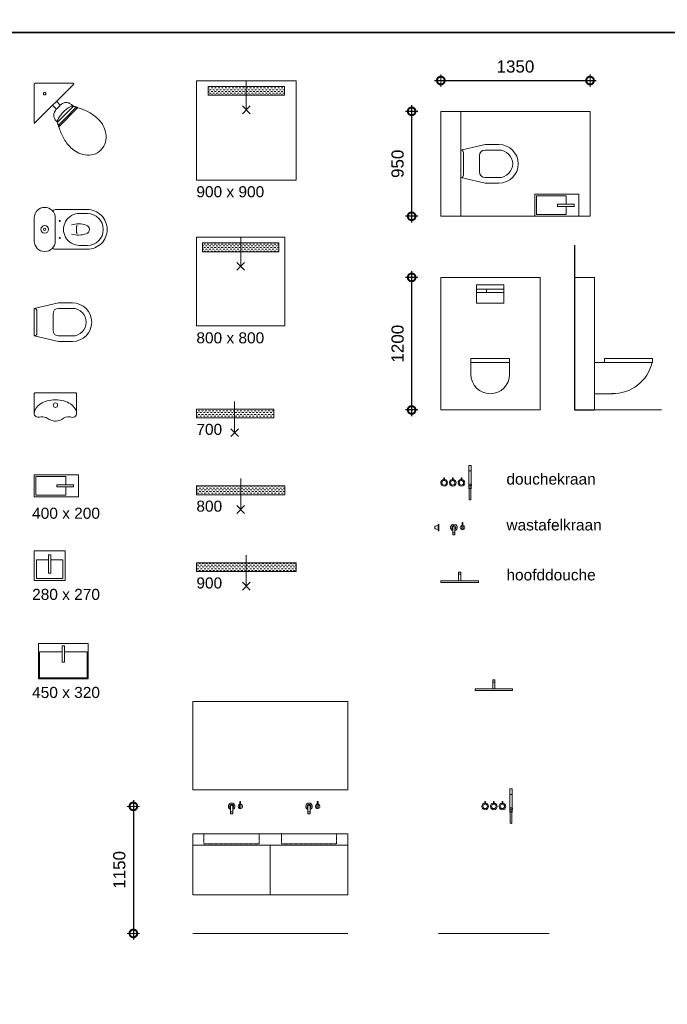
# Model space of a CAD drawing. Header units: millimetres. Extents: x 0 to 10560344, y -63228 to 177747.
# Tile 82 of 125: x 108134 to 113993, y -33396 to -24483. Entities that reach past the tile are written whole.
import ezdxf

# ---------------------------------------------------------------- set-up
doc = ezdxf.new("R2010")
doc.units = ezdxf.units.MM
doc.linetypes.add('HIDDEN2', pattern=[4.7625, 3.175, -1.5875])
doc.layers.add('00-hulplijnen', color=2, linetype='Continuous', plot=False)
doc.layers.add('Z00-kader', color=2, linetype='Continuous', plot=False)
doc.layers.add('008', color=8, linetype='Continuous', lineweight=9)
doc.layers.add('xx HIDDEN', color=30, linetype='Continuous', lineweight=0, plot=False)
doc.styles.add('01_50', font='swiss.ttf', dxfattribs={"height": 110})
doc.dimstyles.new('2_50', dxfattribs={"dimscale": 700, "dimtxt": 100, "dimasz": 0.2, "dimexe": 0.08, "dimexo": 0.08, "dimgap": 0.1, "dimtad": 1, "dimtoh": 1, "dimdec": 0, "dimzin": 0, "dimdsep": 46, "dimtxsty": '01_50', "dimblk": 'DOTSMALL', "dimcen": 0.05, "dimdle": 0.08, "dimclrd": 256, "dimclre": 256, "dimclrt": 256, "dimadec": 0, "dimazin": 0, "dimtfac": 1, "dimtdec": 0, "dimtix": 1, "dimtmove": 2, "dimatfit": 0, "dimldrblk": 'DOTSMALL', "dimfxl": 0.08, "dimfxlon": 1, "dimtolj": 1, "dimtzin": 0, "dimlwe": -1, "dimarcsym": 0})

# ---------------------------------------------------------------- blocks, each defined once
blk = doc.blocks.new('hangtoilet')
at = {"layer": '008'}
for points in [[(0, -125), (220, -175), (345, -175, 1), (345, 175), (220, 175), (0, 125)], [(0, 125), (0, -125, 0.41), (25, -100), (25, 100, 0.41), (0, 125)], [(170, 75), (170, -75, 0.41), (220, -125), (345, -125, 1), (345, 125), (220, 125, 0.41), (170, 75)]]:
    blk.add_lwpolyline(points, format="xyb", dxfattribs=at)
blk = doc.blocks.new('duoblock')
at = {"layer": '008'}
for p, q in [((410, 145), (480, 145)), ((382.2, 32.3), (392.6, 34.6)), ((382.2, -32.3), (382.2, 32.3)), ((382.2, -32.3), (392.6, -34.6)), ((410, -145), (480, -145))]:
    blk.add_line(p, q, dxfattribs=at)
blk.add_lwpolyline([(0, 105), (0, -105, 1), (190, -105), (190, 105, 1), (0, 105)], format="xyb", close=True, dxfattribs=at)
for points in [[(660, 0, 0.414214), (480, 180), (201.6, 180, 0.211504), (165.8, 168.3, -2.086714)], [(336.9, 42, -0.150162), (470.1, 39.4, -0.304273), (499.5, 0.3, -0.284912)], [(660, 0, -0.414214), (480, -180), (201.6, -180, -0.211504), (165.8, -168.3, 2.086714)], [(336.9, -42, 0.150162), (470.1, -39.4, 0.304273), (499.5, -0.3, 0.284912)]]:
    blk.add_lwpolyline(points, format="xyb", dxfattribs=at)
for centre, radius in [((95, 0), 34.6), ((95, 0), 11), ((230.8, 76.5), 5), ((230.8, -76.5), 5)]:
    blk.add_circle(centre, radius, dxfattribs=at)
for centre, start, end in [((410, 0), 89.99998, 269.99998), ((480, 0), 270, 90)]:
    blk.add_arc(centre, 145, start, end, dxfattribs=at)
blk = doc.blocks.new('urinoir')
at = {"layer": '008'}
for points in [[(-192.8, -186.2), (-192.8, -10, -0.414214), (-182.8, 0), (180.9, 0, -0.414214), (190.9, -10), (190.9, -182.8)], [(190.9, -182.8, 0.119593), (178.4, -145.5, 0.107169), (135.4, -101.6, 0.078682), (76.2, -74.8, 0.066063), (-0.2, -64.3, 0.066063), (-76.8, -74.1, 0.078682), (-136.1, -100.4, 0.107169), (-179.5, -144, 0.142401), (-192.7, -188.7, 0.142401)], [(-192.8, -185.5, 0.520415), (-145.7, -220, -0.151702), (-85.9, -224.4, 0.059081), (-47.5, -245.8, 0.243177), (56.1, -241.4, -0.213207), (131.7, -218.4, 0.594434), (190.9, -182.8, -0.234778)]]:
    blk.add_lwpolyline(points, format="xyb", dxfattribs=at)
blk.add_circle((-0.8, -112.3), 20, dxfattribs=at)
blk = doc.blocks.new('fontein 400x200')
at = {"layer": '008'}
for points in [[(0, 0), (400, 0), (400, 200), (0, 200)], [(205.4, 90), (355.4, 90), (355.4, 110), (205.4, 110)]]:
    blk.add_lwpolyline(points, close=True, dxfattribs=at)
blk.add_lwpolyline([(285, 110), (285, 185), (15, 185), (15, 15), (285, 15), (285, 90)], dxfattribs=at)
blk = doc.blocks.new('_DotSmall')
at = {"color": 0, "linetype": 'ByBlock', "const_width": 0.5}
blk.add_lwpolyline([(-0.0625, 0, 1), (0.0625, 0, 1)], format="xyb", close=True, dxfattribs=at)
blk = doc.blocks.new('*D261')
at = {"layer": 'Defpoints', "color": 0, "linetype": 'Continuous', "transparency": 16777216}
for p in [(113294, -25034.4), (111944, -25313), (113294, -25313)]:
    blk.add_point(p, dxfattribs=at)
at = {"layer": 'xx HIDDEN', "linetype": 'Continuous', "lineweight": -2, "transparency": 16777216}
blk.add_line((111888, -25034.4), (113350, -25034.4), dxfattribs=at)
at = {"layer": 'xx HIDDEN', "transparency": 16777216}
for p, q in [((111944, -25090.4), (111944, -24978.4)), ((113294, -25090.4), (113294, -24978.4))]:
    blk.add_line(p, q, dxfattribs=at)
at = {"layer": 'xx HIDDEN', "linetype": 'Continuous', "lineweight": -2, "transparency": 16777216, "xscale": 140, "yscale": 140, "zscale": 140, "rotation": 180}
blk.add_blockref('_DotSmall', (111944, -25034.4), dxfattribs=at)
at = {"layer": 'xx HIDDEN', "linetype": 'Continuous', "lineweight": -2, "transparency": 16777216, "xscale": 140, "yscale": 140, "zscale": 140}
blk.add_blockref('_DotSmall', (113294, -25034.4), dxfattribs=at)
at = {"layer": 'xx HIDDEN', "linetype": 'Continuous', "transparency": 16777216, "insert": (112619, -24907.9), "char_height": 110, "attachment_point": 5, "style": '01_50'}
blk.add_mtext('\\A1;1350', dxfattribs=at)
blk = doc.blocks.new('*D262')
at = {"layer": '00-hulplijnen', "linetype": 'Continuous', "lineweight": -2, "transparency": 16777216}
blk.add_line((111679.9, -25257), (111679.9, -26319), dxfattribs=at)
at = {"layer": '00-hulplijnen', "transparency": 16777216}
for p, q in [((111735.9, -25313), (111623.9, -25313)), ((111735.9, -26263), (111623.9, -26263))]:
    blk.add_line(p, q, dxfattribs=at)
at = {"layer": 'Defpoints', "color": 0, "linetype": 'Continuous', "transparency": 16777216}
for p in [(111944, -25313), (111679.9, -26263), (111944, -26263)]:
    blk.add_point(p, dxfattribs=at)
at = {"layer": '00-hulplijnen', "linetype": 'Continuous', "lineweight": -2, "transparency": 16777216, "xscale": 140, "yscale": 140, "zscale": 140}
for p, rotation in [((111679.9, -25313), 90), ((111679.9, -26263), 270)]:
    blk.add_blockref('_DotSmall', p, dxfattribs=dict(at, rotation=rotation))
at = {"layer": '00-hulplijnen', "linetype": 'Continuous', "transparency": 16777216, "insert": (111553.3, -25788), "char_height": 110, "attachment_point": 5, "rotation": 90, "style": '01_50'}
blk.add_mtext('\\A1;950', dxfattribs=at)
blk = doc.blocks.new('Hoektoillet')
at = {"layer": '008'}
for p, q in [((-0.253, -0.76), (0, 0)), ((-0.253, -0.76), (0, 0)), ((0, 0), (0.507, 0.761)), ((0, 0), (0.507, 0.761)), ((0.507, 0.761), (1.014, 1.521)), ((0.507, 0.761), (1.014, 1.521)), ((1.014, 1.521), (1.521, 2.281)), ((1.014, 1.521), (1.521, 2.281)), ((1.521, 2.281), (2.028, 3.042)), ((1.521, 2.281), (2.028, 3.042)), ((2.028, 3.042), (2.789, 3.549)), ((2.028, 3.042), (2.789, 3.549)), ((2.789, 3.549), (3.549, 4.056)), ((2.789, 3.549), (3.549, 4.056)), ((3.549, 4.056), (4.31, 4.563)), ((3.549, 4.056), (4.31, 4.563)), ((4.31, 4.563), (5.07, 5.07)), ((4.31, 4.563), (5.07, 5.07)), ((5.07, 5.07), (5.831, 5.323)), ((5.07, 5.07), (5.831, 5.323)), ((5.831, 5.323), (6.845, 5.577)), ((5.831, 5.323), (6.845, 5.577)), ((6.845, 5.577), (8.873, 5.83)), ((6.845, 5.577), (8.873, 5.83)), ((8.873, 5.83), (344.242, 5.83)), ((8.873, 5.83), (8.873, 5.83)), ((8.873, 5.83), (344.242, 5.83)), ((344.242, 5.83), (346.524, 5.83)), ((344.242, 5.83), (346.524, 5.83)), ((346.524, 5.83), (348.805, 5.83)), ((346.524, 5.83), (348.805, 5.83)), ((348.805, 5.83), (350.833, 5.83)), ((348.805, 5.83), (350.833, 5.83)), ((350.833, 5.83), (352.861, 5.83)), ((350.833, 5.83), (352.861, 5.83)), ((352.861, 5.83), (354.382, 5.83)), ((352.861, 5.83), (354.382, 5.83)), ((354.382, 5.83), (355.903, 5.577)), ((354.382, 5.83), (355.903, 5.577)), ((356.41, 0), (354.889, -2.028)), ((356.41, 0), (354.889, -2.028)), ((355.903, 5.577), (356.917, 5.323)), ((355.903, 5.577), (356.917, 5.323)), ((357.424, 1.521), (356.41, 0)), ((357.424, 1.521), (356.41, 0)), ((356.917, 5.323), (357.677, 5.07)), ((356.917, 5.323), (357.677, 5.07)), ((358.184, 2.788), (357.424, 1.521)), ((358.184, 2.788), (357.424, 1.521)), ((357.677, 5.07), (358.184, 4.563)), ((357.677, 5.07), (358.184, 4.563)), ((358.184, 4.563), (358.438, 3.549)), ((358.184, 4.563), (358.438, 3.549)), ((358.438, 3.549), (358.184, 2.788)), ((358.438, 3.549), (358.184, 2.788)), ((-0.507, -1.774), (-0.253, -0.76)), ((-0.507, -1.774), (-0.253, -0.76)), ((-0.507, -2.788), (-0.507, -1.774)), ((-0.507, -2.788), (-0.507, -1.774)), ((-0.507, -3.549), (-0.507, -2.788)), ((-0.507, -3.549), (-0.507, -2.788)), ((-0.507, -339.172), (-0.507, -3.549)), ((-0.507, -339.172), (-0.507, -3.549)), ((350.58, -6.591), (12.168, -345.256)), ((350.58, -6.591), (12.168, -345.256)), ((82.639, -85.427), (83.146, -84.413)), ((82.639, -85.427), (83.146, -84.413)), ((82.639, -86.694), (82.639, -85.427)), ((82.639, -86.694), (82.639, -85.427)), ((82.639, -87.708), (82.639, -86.694)), ((82.639, -87.708), (82.639, -86.694)), ((82.639, -90.243), (82.639, -87.708)), ((82.639, -90.243), (82.639, -87.708)), ((83.146, -84.413), (83.399, -83.399)), ((83.146, -84.413), (83.399, -83.399)), ((83.399, -83.399), (83.906, -82.385)), ((83.399, -83.399), (83.906, -82.385)), ((83.906, -82.385), (84.413, -81.624)), ((83.906, -82.385), (84.413, -81.624)), ((84.413, -81.624), (85.174, -80.61)), ((84.413, -81.624), (85.174, -80.61)), ((85.174, -80.61), (85.934, -79.85)), ((85.174, -80.61), (85.934, -79.85)), ((85.934, -79.85), (86.695, -79.089)), ((85.934, -79.85), (86.695, -79.089)), ((86.695, -79.089), (87.455, -78.582)), ((86.695, -79.089), (87.455, -78.582)), ((87.455, -78.582), (88.469, -78.075)), ((87.455, -78.582), (88.469, -78.075)), ((88.469, -78.075), (89.483, -77.568)), ((88.469, -78.075), (89.483, -77.568)), ((89.483, -77.568), (90.497, -77.061)), ((89.483, -77.568), (90.497, -77.061)), ((90.497, -77.061), (91.511, -76.808)), ((90.497, -77.061), (91.511, -76.808)), ((91.511, -76.808), (93.792, -76.555)), ((91.511, -76.808), (93.792, -76.555)), ((93.792, -76.555), (94.806, -76.808)), ((93.792, -76.555), (93.792, -76.555)), ((93.792, -76.555), (94.806, -76.808)), ((94.806, -76.808), (95.82, -76.808)), ((94.806, -76.808), (95.82, -76.808)), ((95.82, -76.808), (96.834, -77.061)), ((95.82, -76.808), (96.834, -77.061)), ((96.834, -77.061), (98.102, -77.568)), ((96.834, -77.061), (98.102, -77.568)), ((98.102, -77.568), (98.862, -78.075)), ((98.102, -77.568), (98.862, -78.075)), ((98.862, -78.075), (99.876, -78.582)), ((98.862, -78.075), (99.876, -78.582)), ((99.876, -78.582), (100.637, -79.089)), ((99.876, -78.582), (100.637, -79.089)), ((100.637, -79.089), (101.651, -79.85)), ((100.637, -79.089), (101.651, -79.85)), ((101.651, -79.85), (102.158, -80.61)), ((101.651, -79.85), (102.158, -80.61)), ((102.158, -80.61), (102.918, -81.624)), ((102.158, -80.61), (102.918, -81.624)), ((102.918, -81.624), (103.425, -82.385)), ((102.918, -81.624), (103.425, -82.385)), ((103.425, -82.385), (103.932, -83.399)), ((103.425, -82.385), (103.932, -83.399)), ((103.932, -83.399), (104.186, -84.413)), ((103.932, -83.399), (104.186, -84.413)), ((104.186, -84.413), (104.692, -85.427)), ((104.186, -84.413), (104.692, -85.427)), ((104.692, -85.427), (104.946, -87.708)), ((104.692, -85.427), (104.946, -87.708)), ((104.946, -87.708), (104.692, -88.976)), ((104.946, -87.708), (104.692, -88.976)), ((104.692, -88.976), (104.692, -90.243)), ((104.692, -88.976), (104.692, -90.243)), ((354.889, -2.028), (350.58, -6.591)), ((354.889, -2.028), (350.58, -6.591)), ((83.146, -91.257), (82.639, -90.243)), ((83.146, -91.257), (82.639, -90.243)), ((83.399, -92.271), (83.146, -91.257)), ((83.399, -92.271), (83.146, -91.257)), ((83.906, -93.285), (83.399, -92.271)), ((83.906, -93.285), (83.399, -92.271)), ((84.413, -94.045), (83.906, -93.285)), ((84.413, -94.045), (83.906, -93.285)), ((85.174, -95.059), (84.413, -94.045)), ((85.174, -95.059), (84.413, -94.045)), ((85.934, -95.82), (85.174, -95.059)), ((85.934, -95.82), (85.174, -95.059)), ((86.695, -96.58), (85.934, -95.82)), ((86.695, -96.58), (85.934, -95.82)), ((87.455, -97.087), (86.695, -96.58)), ((87.455, -97.087), (86.695, -96.58)), ((88.469, -97.594), (87.455, -97.087)), ((88.469, -97.594), (87.455, -97.087)), ((89.483, -98.101), (88.469, -97.594)), ((89.483, -98.101), (88.469, -97.594)), ((90.497, -98.608), (89.483, -98.101)), ((90.497, -98.608), (89.483, -98.101)), ((91.511, -98.862), (90.497, -98.608)), ((91.511, -98.862), (90.497, -98.608)), ((92.525, -98.862), (91.511, -98.862)), ((92.525, -98.862), (91.511, -98.862)), ((93.792, -98.862), (92.525, -98.862)), ((93.792, -98.862), (92.525, -98.862)), ((95.82, -98.862), (93.792, -98.862)), ((95.82, -98.862), (93.792, -98.862)), ((96.834, -98.608), (95.82, -98.862)), ((96.834, -98.608), (95.82, -98.862)), ((98.102, -98.101), (96.834, -98.608)), ((98.102, -98.101), (96.834, -98.608)), ((98.862, -97.594), (98.102, -98.101)), ((98.862, -97.594), (98.102, -98.101)), ((99.876, -97.087), (98.862, -97.594)), ((99.876, -97.087), (98.862, -97.594)), ((100.637, -96.58), (99.876, -97.087)), ((100.637, -96.58), (99.876, -97.087)), ((101.651, -95.82), (100.637, -96.58)), ((101.651, -95.82), (100.637, -96.58)), ((102.158, -95.059), (101.651, -95.82)), ((102.158, -95.059), (101.651, -95.82)), ((102.918, -94.045), (102.158, -95.059)), ((102.918, -94.045), (102.158, -95.059)), ((103.425, -93.285), (102.918, -94.045)), ((103.425, -93.285), (102.918, -94.045)), ((103.932, -92.271), (103.425, -93.285)), ((103.932, -92.271), (103.425, -93.285)), ((104.186, -91.257), (103.932, -92.271)), ((104.186, -91.257), (103.932, -92.271)), ((104.692, -90.243), (104.186, -91.257)), ((104.692, -90.243), (104.186, -91.257)), ((200.005, -157.165), (235.241, -192.4)), ((247.155, -182.768), (254.506, -177.191)), ((247.155, -182.768), (254.506, -177.191)), ((254.506, -177.191), (262.111, -172.881)), ((254.506, -177.191), (262.111, -172.881)), ((262.111, -172.881), (269.462, -169.84)), ((262.111, -172.881), (269.462, -169.84)), ((269.462, -169.84), (276.814, -167.812)), ((269.462, -169.84), (276.814, -167.812)), ((276.814, -167.812), (284.165, -167.051)), ((276.814, -167.812), (284.165, -167.051)), ((284.165, -167.051), (291.516, -167.051)), ((284.165, -167.051), (291.516, -167.051)), ((291.516, -167.051), (298.614, -168.065)), ((291.516, -167.051), (298.614, -168.065)), ((298.614, -168.065), (305.458, -169.84)), ((298.614, -168.065), (305.458, -169.84)), ((305.458, -169.84), (312.302, -172.121)), ((305.458, -169.84), (312.302, -172.121)), ((312.302, -172.121), (318.893, -175.416)), ((312.302, -172.121), (318.893, -175.416)), ((318.893, -175.416), (325.231, -178.965)), ((318.893, -175.416), (325.231, -178.965)), ((165.024, -191.893), (201.273, -228.143)), ((176.684, -269.208), (178.712, -261.857)), ((176.684, -269.208), (178.712, -261.857)), ((178.712, -261.857), (182.008, -254.252)), ((178.712, -261.857), (182.008, -254.252)), ((182.008, -254.252), (192.147, -238.789)), ((182.008, -254.252), (192.147, -238.789)), ((192.147, -238.789), (195.696, -234.48)), ((192.147, -238.789), (195.696, -234.48)), ((195.696, -234.48), (199.245, -230.424)), ((195.696, -234.48), (199.245, -230.424)), ((199.245, -230.424), (202.54, -226.368)), ((199.245, -230.424), (202.54, -226.368)), ((202.54, -226.368), (205.836, -222.819)), ((202.54, -226.368), (205.836, -222.819)), ((205.836, -222.819), (208.878, -219.27)), ((205.836, -222.819), (208.878, -219.27)), ((353.875, -201.273), (208.624, -346.523)), ((208.878, -219.27), (212.173, -215.722)), ((208.878, -219.27), (212.173, -215.722)), ((212.173, -215.722), (215.215, -212.68)), ((212.173, -215.722), (215.215, -212.68)), ((215.215, -212.68), (218.51, -209.384)), ((215.215, -212.68), (218.51, -209.384)), ((218.51, -209.384), (221.552, -206.342)), ((218.51, -209.384), (221.552, -206.342)), ((221.552, -206.342), (224.848, -203.047)), ((221.552, -206.342), (224.848, -203.047)), ((394.687, -213.694), (221.806, -386.575)), ((224.848, -203.047), (228.143, -200.005)), ((224.848, -203.047), (228.143, -200.005)), ((228.143, -200.005), (231.692, -196.71)), ((228.143, -200.005), (231.692, -196.71)), ((231.692, -196.71), (235.241, -193.414)), ((231.692, -196.71), (235.241, -193.414)), ((235.241, -193.414), (239.043, -190.119)), ((235.241, -193.414), (239.043, -190.119)), ((239.043, -190.119), (247.155, -182.768)), ((239.043, -190.119), (247.155, -182.768)), ((245.634, -273.518), (252.985, -264.899)), ((245.634, -273.518), (252.985, -264.899)), ((252.985, -264.899), (260.59, -256.534)), ((252.985, -264.899), (260.59, -256.534)), ((260.59, -256.534), (268.448, -248.422)), ((268.448, -248.422), (276.814, -240.817)), ((268.448, -248.422), (276.814, -240.817)), ((276.814, -240.817), (285.686, -233.213)), ((285.686, -233.213), (294.558, -225.861)), ((285.686, -233.213), (294.558, -225.861)), ((294.558, -225.861), (303.937, -219.017)), ((303.937, -219.017), (313.823, -212.68)), ((313.823, -212.68), (334.356, -201.019)), ((317.372, -273.264), (326.244, -264.392)), ((317.372, -273.264), (326.244, -264.392)), ((325.231, -178.965), (331.314, -182.768)), ((325.231, -178.965), (331.314, -182.768)), ((326.244, -264.392), (335.117, -255.52)), ((326.244, -264.392), (335.117, -255.52)), ((331.314, -182.768), (337.398, -187.077)), ((331.314, -182.768), (337.398, -187.077)), ((334.356, -201.019), (335.117, -200.766)), ((334.356, -201.019), (335.117, -200.766)), ((335.117, -200.766), (336.384, -200.512)), ((335.117, -200.766), (336.384, -200.512)), ((335.117, -255.52), (344.242, -246.394)), ((335.117, -255.52), (344.242, -246.394)), ((336.384, -200.512), (337.398, -200.259)), ((337.398, -187.077), (342.975, -191.893)), ((337.398, -187.077), (342.975, -191.893)), ((337.398, -200.259), (338.666, -200.005)), ((337.398, -200.259), (338.666, -200.005)), ((338.666, -200.005), (339.933, -200.005)), ((339.933, -200.005), (341.201, -200.005)), ((339.933, -200.005), (341.201, -200.005)), ((341.201, -200.005), (342.468, -200.005)), ((342.468, -200.005), (343.989, -200.259)), ((342.468, -200.005), (343.989, -200.259)), ((342.975, -191.893), (353.875, -201.273)), ((342.975, -191.893), (353.875, -201.273)), ((343.989, -200.259), (345.51, -200.512)), ((343.989, -200.259), (345.51, -200.512)), ((344.242, -246.394), (353.115, -237.522)), ((344.242, -246.394), (353.115, -237.522)), ((345.51, -200.512), (347.031, -200.512)), ((347.031, -200.512), (348.298, -201.019)), ((347.031, -200.512), (348.298, -201.019)), ((348.298, -201.019), (349.819, -201.273)), ((348.298, -201.019), (349.819, -201.273)), ((349.819, -201.273), (351.34, -201.526)), ((349.819, -201.273), (351.34, -201.526)), ((351.34, -201.526), (352.861, -202.033)), ((351.34, -201.526), (352.861, -202.033)), ((352.861, -202.033), (356.157, -202.54)), ((352.861, -202.033), (356.157, -202.54)), ((353.115, -237.522), (371.113, -219.524)), ((353.115, -237.522), (371.113, -219.524)), ((356.157, -202.54), (358.438, -203.301)), ((356.157, -202.54), (356.157, -202.54)), ((356.157, -202.54), (358.438, -203.301)), ((358.438, -203.301), (360.719, -204.061)), ((358.438, -203.301), (360.719, -204.061)), ((360.719, -204.061), (363.254, -204.568)), ((360.719, -204.061), (363.254, -204.568)), ((363.254, -204.568), (365.789, -205.328)), ((365.789, -205.328), (368.578, -206.089)), ((368.578, -206.089), (371.113, -206.849)), ((368.578, -206.089), (371.113, -206.849)), ((371.113, -206.849), (373.901, -207.61)), ((371.113, -219.524), (372.38, -218.257)), ((371.113, -219.524), (372.38, -218.257)), ((372.38, -218.257), (373.901, -216.989)), ((372.38, -218.257), (373.901, -216.989)), ((373.901, -207.61), (376.436, -208.37)), ((373.901, -207.61), (376.436, -208.37)), ((373.901, -216.989), (375.422, -215.975)), ((373.901, -216.989), (375.422, -215.975)), ((375.422, -215.975), (376.943, -215.215)), ((375.422, -215.975), (376.943, -215.215)), ((376.436, -208.37), (378.971, -209.384)), ((376.436, -208.37), (378.971, -209.384)), ((376.943, -215.215), (378.464, -214.454)), ((376.943, -215.215), (378.464, -214.454)), ((378.464, -214.454), (379.985, -213.947)), ((378.464, -214.454), (379.985, -213.947)), ((378.971, -209.384), (381.759, -210.145)), ((378.971, -209.384), (381.759, -210.145)), ((379.985, -213.947), (381.506, -213.44)), ((379.985, -213.947), (381.506, -213.44)), ((381.506, -213.44), (382.773, -213.187)), ((381.506, -213.44), (382.773, -213.187)), ((381.759, -210.145), (384.294, -210.905)), ((381.759, -210.145), (384.294, -210.905)), ((382.773, -213.187), (384.294, -212.933)), ((382.773, -213.187), (384.294, -212.933)), ((384.294, -210.905), (387.083, -211.666)), ((384.294, -212.933), (385.815, -212.933)), ((384.294, -212.933), (385.815, -212.933)), ((385.815, -212.933), (387.336, -212.933)), ((385.815, -212.933), (387.336, -212.933)), ((387.083, -211.666), (389.617, -212.68)), ((387.083, -211.666), (389.617, -212.68)), ((387.336, -212.933), (388.857, -212.933)), ((387.336, -212.933), (388.857, -212.933)), ((388.857, -212.933), (390.124, -213.187)), ((388.857, -212.933), (390.124, -213.187)), ((389.617, -212.68), (392.152, -213.44)), ((389.617, -212.68), (392.152, -213.44)), ((390.124, -213.187), (391.645, -213.187)), ((390.124, -213.187), (391.645, -213.187)), ((391.645, -213.187), (394.687, -213.694)), ((391.645, -213.187), (394.687, -213.694)), ((392.152, -213.44), (396.969, -214.961)), ((392.152, -213.44), (396.969, -214.961)), ((396.969, -214.961), (409.643, -219.27)), ((396.969, -214.961), (409.643, -219.27)), ((409.643, -219.27), (422.064, -223.58)), ((409.643, -219.27), (422.064, -223.58)), ((422.064, -223.58), (434.486, -228.143)), ((434.486, -228.143), (446.653, -232.959)), ((434.486, -228.143), (446.653, -232.959)), ((446.653, -232.959), (458.567, -238.029)), ((446.653, -232.959), (458.567, -238.029)), ((458.567, -238.029), (470.228, -243.352)), ((458.567, -238.029), (470.228, -243.352)), ((470.228, -243.352), (481.889, -249.183)), ((470.228, -243.352), (481.889, -249.183)), ((481.889, -249.183), (493.549, -255.266)), ((493.549, -255.266), (504.956, -261.857)), ((504.956, -261.857), (516.363, -268.955)), ((504.956, -261.857), (516.363, -268.955)), ((-1.521, -350.072), (-1.267, -348.551)), ((-1.521, -350.072), (-1.267, -348.551)), ((-1.267, -351.593), (-1.521, -350.072)), ((-1.267, -351.593), (-1.521, -350.072)), ((-1.267, -346.777), (-1.014, -344.749)), ((-1.267, -346.777), (-1.014, -344.749)), ((-1.267, -348.551), (-1.267, -346.777)), ((-1.267, -348.551), (-1.267, -346.777)), ((-1.014, -352.607), (-1.267, -351.593)), ((-1.014, -352.607), (-1.267, -351.593)), ((-1.014, -344.749), (-0.76, -342.975)), ((-1.014, -344.749), (-0.76, -342.975)), ((-0.76, -353.621), (-1.014, -352.607)), ((-0.76, -353.621), (-1.014, -352.607)), ((-0.76, -342.975), (-0.507, -339.172)), ((-0.76, -342.975), (-0.507, -339.172)), ((0, -353.875), (-0.76, -353.621)), ((0, -353.875), (-0.76, -353.621)), ((1.014, -354.128), (0, -353.875)), ((1.014, -354.128), (0, -353.875)), ((2.282, -353.621), (1.014, -354.128)), ((2.282, -353.621), (1.014, -354.128)), ((4.056, -352.354), (2.282, -353.621)), ((4.056, -352.354), (2.282, -353.621)), ((6.338, -350.833), (4.056, -352.354)), ((6.338, -350.833), (4.056, -352.354)), ((8.873, -348.551), (6.338, -350.833)), ((8.873, -348.551), (6.338, -350.833)), ((12.168, -345.256), (8.873, -348.551)), ((12.168, -345.256), (8.873, -348.551)), ((175.67, -276.56), (176.684, -269.208)), ((175.67, -276.56), (176.684, -269.208)), ((175.67, -283.657), (175.67, -276.56)), ((175.67, -283.657), (175.67, -276.56)), ((176.431, -290.755), (175.67, -283.657)), ((176.431, -290.755), (175.67, -283.657)), ((177.952, -297.6), (176.431, -290.755)), ((177.952, -297.6), (176.431, -290.755)), ((180.233, -304.444), (177.952, -297.6)), ((180.233, -304.444), (177.952, -297.6)), ((183.022, -311.035), (180.233, -304.444)), ((183.022, -311.035), (180.233, -304.444)), ((186.317, -317.372), (183.022, -311.035)), ((186.317, -317.372), (183.022, -311.035)), ((190.373, -323.709), (186.317, -317.372)), ((190.373, -323.709), (186.317, -317.372)), ((194.429, -329.793), (190.373, -323.709)), ((198.992, -335.623), (194.429, -329.793)), ((198.992, -335.623), (194.429, -329.793)), ((203.554, -341.2), (198.992, -335.623)), ((208.624, -346.523), (203.554, -341.2)), ((208.624, -346.523), (203.554, -341.2)), ((207.864, -331.314), (208.117, -330.046)), ((207.864, -331.314), (208.117, -330.046)), ((207.864, -332.835), (207.864, -331.314)), ((207.864, -332.835), (207.864, -331.314)), ((207.864, -334.102), (207.864, -332.835)), ((207.864, -334.102), (207.864, -332.835)), ((207.864, -335.623), (207.864, -334.102)), ((207.864, -335.623), (207.864, -334.102)), ((207.864, -336.891), (207.864, -335.623)), ((207.864, -336.891), (207.864, -335.623)), ((208.117, -338.412), (207.864, -336.891)), ((208.117, -338.412), (207.864, -336.891)), ((208.117, -330.046), (208.371, -328.779)), ((208.117, -330.046), (208.371, -328.779)), ((208.117, -339.933), (208.117, -338.412)), ((208.117, -339.933), (208.117, -338.412)), ((208.371, -341.2), (208.117, -339.933)), ((208.371, -341.2), (208.117, -339.933)), ((208.371, -328.779), (209.638, -326.244)), ((208.371, -328.779), (209.638, -326.244)), ((208.624, -342.721), (208.371, -341.2)), ((208.624, -342.721), (208.371, -341.2)), ((208.878, -344.242), (208.624, -342.721)), ((208.878, -344.242), (208.624, -342.721)), ((209.131, -345.51), (208.878, -344.242)), ((209.131, -345.51), (208.878, -344.242)), ((209.385, -346.777), (209.131, -345.51)), ((209.385, -346.777), (209.131, -345.51)), ((209.638, -348.044), (209.385, -346.777)), ((209.638, -348.044), (209.385, -346.777)), ((209.638, -326.244), (214.708, -317.625)), ((209.638, -326.244), (214.708, -317.625)), ((210.906, -353.621), (209.638, -348.044)), ((210.906, -353.621), (209.638, -348.044)), ((211.413, -356.41), (210.906, -353.621)), ((211.413, -356.41), (210.906, -353.621)), ((212.173, -358.945), (211.413, -356.41)), ((212.173, -358.945), (211.413, -356.41)), ((214.708, -317.625), (220.031, -308.5)), ((214.708, -317.625), (220.031, -308.5)), ((220.031, -308.5), (225.862, -299.627)), ((220.031, -308.5), (225.862, -299.627)), ((225.862, -299.627), (232.199, -290.755)), ((225.862, -299.627), (232.199, -290.755)), ((227.636, -363), (236.508, -354.128)), ((227.636, -363), (236.508, -354.128)), ((232.199, -290.755), (238.79, -282.137)), ((232.199, -290.755), (238.79, -282.137)), ((236.508, -354.128), (245.381, -345.256)), ((236.508, -354.128), (245.381, -345.256)), ((238.79, -282.137), (245.634, -273.518)), ((238.79, -282.137), (245.634, -273.518)), ((245.381, -345.256), (254.253, -336.384)), ((245.381, -345.256), (254.253, -336.384)), ((254.253, -336.384), (263.378, -327.258)), ((254.253, -336.384), (263.378, -327.258)), ((263.378, -327.258), (272.251, -318.386)), ((263.378, -327.258), (272.251, -318.386)), ((272.251, -318.386), (281.123, -309.514)), ((272.251, -318.386), (281.123, -309.514)), ((281.123, -309.514), (290.249, -300.388)), ((281.123, -309.514), (290.249, -300.388)), ((290.249, -300.388), (299.374, -291.262)), ((290.249, -300.388), (299.374, -291.262)), ((299.374, -291.262), (308.247, -282.39)), ((299.374, -291.262), (308.247, -282.39)), ((308.247, -282.39), (317.372, -273.264)), ((308.247, -282.39), (317.372, -273.264)), ((516.363, -268.955), (527.517, -276.813)), ((516.363, -268.955), (527.517, -276.813)), ((527.517, -276.813), (538.924, -284.925)), ((527.517, -276.813), (538.924, -284.925)), ((538.924, -284.925), (550.078, -293.797)), ((550.078, -293.797), (561.485, -303.176)), ((550.078, -293.797), (561.485, -303.176)), ((561.485, -303.176), (584.299, -324.216)), ((584.299, -324.216), (595.199, -336.384)), ((584.299, -324.216), (595.199, -336.384)), ((595.199, -336.384), (605.846, -349.819)), ((605.846, -349.819), (615.732, -364.521)), ((605.846, -349.819), (615.732, -364.521)), ((213.187, -361.48), (212.173, -358.945)), ((213.187, -361.48), (212.173, -358.945)), ((213.948, -364.014), (213.187, -361.48)), ((213.948, -364.014), (213.187, -361.48)), ((214.962, -366.549), (213.948, -364.014)), ((214.962, -366.549), (213.948, -364.014)), ((215.722, -368.831), (214.962, -366.549)), ((215.722, -368.831), (214.962, -366.549)), ((216.736, -371.366), (215.722, -368.831)), ((216.736, -371.366), (215.722, -368.831)), ((217.75, -373.901), (216.736, -371.366)), ((217.75, -373.901), (216.736, -371.366)), ((218.51, -376.182), (217.75, -373.901)), ((218.51, -376.182), (217.75, -373.901)), ((219.524, -378.717), (218.51, -376.182)), ((219.524, -378.717), (218.51, -376.182)), ((220.538, -381.252), (219.524, -378.717)), ((220.538, -381.252), (219.524, -378.717)), ((221.552, -383.787), (220.538, -381.252)), ((221.552, -383.787), (220.538, -381.252)), ((220.792, -375.168), (221.045, -373.647)), ((220.792, -375.168), (221.045, -373.647)), ((220.792, -376.689), (220.792, -375.168)), ((220.792, -376.689), (220.792, -375.168)), ((220.792, -377.956), (220.792, -376.689)), ((220.792, -377.956), (220.792, -376.689)), ((220.792, -379.477), (220.792, -377.956)), ((220.792, -379.477), (220.792, -377.956)), ((220.792, -380.998), (220.792, -379.477)), ((220.792, -380.998), (220.792, -379.477)), ((221.045, -382.266), (220.792, -380.998)), ((221.045, -382.266), (220.792, -380.998)), ((221.045, -373.647), (221.552, -372.38)), ((221.045, -373.647), (221.552, -372.38)), ((221.299, -383.787), (221.045, -382.266)), ((221.299, -383.787), (221.045, -382.266)), ((221.552, -385.308), (221.299, -383.787)), ((221.552, -385.308), (221.299, -383.787)), ((221.552, -372.38), (222.059, -370.859)), ((221.552, -372.38), (222.059, -370.859)), ((222.313, -386.575), (221.552, -383.787)), ((222.313, -386.575), (221.552, -383.787)), ((221.806, -386.575), (221.552, -385.308)), ((221.806, -386.575), (221.552, -385.308)), ((222.059, -370.859), (222.82, -369.338)), ((222.059, -370.859), (222.82, -369.338)), ((223.327, -389.11), (222.313, -386.575)), ((223.327, -389.11), (222.313, -386.575)), ((222.82, -369.338), (223.58, -367.817)), ((222.82, -369.338), (223.58, -367.817)), ((231.945, -414.966), (223.327, -389.11)), ((223.58, -367.817), (224.848, -366.296)), ((223.58, -367.817), (224.848, -366.296)), ((224.848, -366.296), (227.636, -363)), ((224.848, -366.296), (227.636, -363)), ((236.508, -427.387), (231.945, -414.966)), ((241.325, -439.809), (236.508, -427.387)), ((246.395, -451.976), (241.325, -439.809)), ((615.732, -364.521), (624.605, -380.491)), ((624.605, -380.491), (632.209, -397.222)), ((632.209, -397.222), (638.8, -414.713)), ((638.8, -414.713), (644.123, -432.711)), ((644.123, -432.711), (647.926, -451.216)), ((251.718, -463.89), (246.395, -451.976)), ((257.548, -475.804), (251.718, -463.89)), ((263.632, -487.212), (257.548, -475.804)), ((269.969, -498.872), (263.632, -487.212)), ((269.969, -498.872), (263.632, -487.212)), ((277.067, -510.279), (269.969, -498.872)), ((284.672, -521.686), (277.067, -510.279)), ((292.784, -532.84), (284.672, -521.686)), ((301.402, -544.247), (292.784, -532.84)), ((644.377, -526.756), (638.04, -545.261)), ((648.179, -507.998), (644.377, -526.756)), ((647.926, -451.216), (649.7, -470.228)), ((649.954, -488.986), (648.179, -507.998)), ((649.7, -470.228), (649.954, -488.986)), ((310.781, -555.401), (301.402, -544.247)), ((320.921, -566.555), (310.781, -555.401)), ((331.821, -577.708), (320.921, -566.555)), ((357.171, -599.255), (331.821, -577.708)), ((371.873, -608.888), (357.171, -599.255)), ((387.59, -617.76), (371.873, -608.888)), ((404.574, -625.618), (387.59, -617.76)), ((571.118, -622.83), (553.373, -631.702)), ((588.102, -611.423), (571.118, -622.83)), ((604.325, -596.72), (588.102, -611.423)), ((629.421, -563.259), (604.325, -596.72)), ((638.04, -545.261), (629.421, -563.259)), ((422.318, -632.463), (404.574, -625.618)), ((440.569, -637.786), (422.318, -632.463)), ((459.328, -641.588), (440.569, -637.786)), ((478.086, -643.616), (459.328, -641.588)), ((497.352, -643.87), (478.086, -643.616)), ((516.363, -642.095), (497.352, -643.87)), ((535.122, -638.039), (516.363, -642.095)), ((553.373, -631.702), (535.122, -638.039))]:
    blk.add_line(p, q, dxfattribs=at)
blk = doc.blocks.new('270x280')
at = {"layer": '008'}
blk.add_lwpolyline([(0, -270), (280, -270), (280, 0), (0, 0)], close=True, dxfattribs=at)
for points in [[(130, -80), (20, -80), (20, -250), (260, -250), (260, -80), (150, -80)], [(137, -36.1), (130, -36.1), (130, -203.1), (150, -203.1), (150, -36.1), (130, -36.1)]]:
    blk.add_lwpolyline(points, dxfattribs=at)
blk = doc.blocks.new('douche 900x900')
at = {"layer": '008'}
h = blk.add_hatch(dxfattribs=at)
h.set_pattern_fill('DASH', color=256, scale=5, angle=180, style=0)
h.set_pattern_definition([(180, (105, -130), (-15.875, -15.875), [15.875, -15.875])])
h.paths.add_polyline_path([(105, -130), (795, -130), (795, -50), (105, -50)])
for p, q in [((450, -262.5), (450, 0)), ((485.4, -227.2), (414.6, -297.9)), ((414.6, -227.2), (485.4, -297.9))]:
    blk.add_line(p, q, dxfattribs=at)
for points in [[(0, -900), (900, -900), (900, 0), (0, 0)], [(795, -50), (795, -130), (105, -130), (105, -50)], [(105, -130), (795, -130), (795, -50), (105, -50)]]:
    blk.add_lwpolyline(points, close=True, dxfattribs=at)
blk = doc.blocks.new('douche 800x800')
at = {"layer": '008'}
h = blk.add_hatch(dxfattribs=at)
h.set_pattern_fill('DASH', color=256, scale=5, angle=180, style=0)
h.set_pattern_definition([(180, (55, -130), (-15.875, -15.875), [15.875, -15.875])])
h.paths.add_polyline_path([(55, -130), (745, -130), (745, -50), (55, -50)])
for p, q in [((400, -262.5), (400, 0)), ((435.4, -227.2), (364.6, -297.9)), ((364.6, -227.2), (435.4, -297.9))]:
    blk.add_line(p, q, dxfattribs=at)
for points in [[(0, -800), (800, -800), (800, 0), (0, 0)], [(745, -50), (745, -130), (55, -130), (55, -50)], [(55, -130), (745, -130), (745, -50), (55, -50)]]:
    blk.add_lwpolyline(points, close=True, dxfattribs=at)
blk = doc.blocks.new('douche 800')
at = {"layer": '008'}
h = blk.add_hatch(dxfattribs=at)
h.set_pattern_fill('DASH', color=256, scale=5, angle=180, style=0)
h.set_pattern_definition([(180, (-400, -147.769), (-15.875, -15.875), [15.875, -15.875])])
h.paths.add_polyline_path([(-400, -147.8), (400, -147.8), (400, -67.8), (-400, -67.8)])
for p, q in [((0, -280.3), (0, 0)), ((35.4, -244.9), (-35.4, -315.6)), ((-35.4, -244.9), (35.4, -315.6))]:
    blk.add_line(p, q, dxfattribs=at)
for points in [[(400, -67.8), (400, -147.8), (-400, -147.8), (-400, -67.8)], [(-400, -147.8), (400, -147.8), (400, -67.8), (-400, -67.8)]]:
    blk.add_lwpolyline(points, close=True, dxfattribs=at)
blk = doc.blocks.new('douche 900')
at = {"layer": '008'}
h = blk.add_hatch(dxfattribs=at)
h.set_pattern_fill('DASH', color=256, scale=5, angle=180, style=0)
h.set_pattern_definition([(180, (-450, -147.769), (-15.875, -15.875), [15.875, -15.875])])
h.paths.add_polyline_path([(-450, -147.8), (450, -147.8), (450, -67.8), (-450, -67.8)])
for p, q in [((0, -280.3), (0, 0)), ((35.4, -244.9), (-35.4, -315.6)), ((-35.4, -244.9), (35.4, -315.6))]:
    blk.add_line(p, q, dxfattribs=at)
for points in [[(450, -67.8), (450, -147.8), (-450, -147.8), (-450, -67.8)], [(-450, -147.8), (450, -147.8), (450, -67.8), (-450, -67.8)]]:
    blk.add_lwpolyline(points, close=True, dxfattribs=at)
blk = doc.blocks.new('*D263')
at = {"layer": '00-hulplijnen', "transparency": 16777216}
for p, q in [((111735.9, -26816), (111623.9, -26816)), ((111735.9, -28016), (111623.9, -28016))]:
    blk.add_line(p, q, dxfattribs=at)
at = {"layer": '00-hulplijnen', "linetype": 'Continuous', "lineweight": -2, "transparency": 16777216}
blk.add_line((111679.9, -26760), (111679.9, -28072), dxfattribs=at)
at = {"layer": 'Defpoints', "color": 0, "linetype": 'Continuous', "transparency": 16777216}
for p in [(111944, -26816), (111679.9, -28016), (111944, -28016)]:
    blk.add_point(p, dxfattribs=at)
at = {"layer": '00-hulplijnen', "linetype": 'Continuous', "lineweight": -2, "transparency": 16777216, "xscale": 140, "yscale": 140, "zscale": 140}
for p, rotation in [((111679.9, -26816), 90), ((111679.9, -28016), 270)]:
    blk.add_blockref('_DotSmall', p, dxfattribs=dict(at, rotation=rotation))
at = {"layer": '00-hulplijnen', "linetype": 'Continuous', "transparency": 16777216, "insert": (111553.3, -27416), "char_height": 110, "attachment_point": 5, "rotation": 90, "style": '01_50'}
blk.add_mtext('\\A1;1200', dxfattribs=at)
blk = doc.blocks.new('toilet vooraanzicht')
at = {"layer": '008'}
blk.add_line((-178.1, 430), (171.9, 430), dxfattribs=at)
for points in [[(-126.6, 1132.5), (120.4, 1132.5), (120.4, 967.5), (-126.6, 967.5), (-126.6, 1132.5)], [(-126.6, 1092.5), (120.4, 1092.5)], [(-37.7, 1092.5), (-37.7, 1062.5)], [(-126.6, 1062.5), (120.4, 1062.5)]]:
    blk.add_lwpolyline(points, dxfattribs=at)
blk.add_lwpolyline([(-178.1, 465), (-178.1, 465), (-178.1, 322.5, 1), (171.9, 322.5), (171.9, 465), (-178.1, 465)], format="xyb", dxfattribs=at)
blk = doc.blocks.new('toilet zijaanzicht')
at = {"layer": '008'}
blk.add_line((0, 147.5), (171.3, 147.5), dxfattribs=at)
blk.add_lwpolyline([(527.1, 465), (90, 465), (90, 430), (527.1, 430)], close=True, dxfattribs=at)
blk.add_lwpolyline([(90, 430), (0, 430), (0, 147.5)], dxfattribs=at)
blk.add_arc((166, 513.1), 365.6, 268.80876, 346.8644, dxfattribs=at)
blk = doc.blocks.new('vola douchekraan')
at = {"layer": '008'}
for p, q in [((224.5, 107.5), (224, 107)), ((224, -12.5), (224, 107)), ((224, 107), (234, 107)), ((234, 157.5), (224.5, 157.5)), ((224.5, 115.4), (224.5, 157.5)), ((224.5, 107.5), (224.5, 115.4)), ((224.5, 107.5), (234, 107.5)), ((234, 107.5), (224.5, 107.5)), ((243.5, 157.5), (234, 157.5)), ((234, 107.5), (243.5, 107.5)), ((243.5, 107.5), (234, 107.5)), ((234, 107), (244, 107)), ((243.5, 107.5), (243.5, 157.5)), ((243.5, 107.5), (244, 107)), ((244, -12.5), (244, 107)), ((-3.5, 19.7), (-3.5, 45)), ((-3, 45.5), (3, 45.5)), ((3.5, 19.7), (3.5, 45)), ((74.5, 19.7), (74.5, 45)), ((75, 45.5), (81, 45.5)), ((81.5, 19.7), (81.5, 45)), ((152.5, 19.7), (152.5, 45)), ((153, 45.5), (159, 45.5)), ((159.5, 19.7), (159.5, 45)), ((247, -12.5), (222.4, -12.5)), ((222.4, -25.5), (222.4, -12.5)), ((247, -25.5), (222.4, -25.5)), ((222.5, -25.5), (222.5, -55.5)), ((222.5, -55.5), (227, -55.5)), ((226.5, -25.5), (226.5, -50.5)), ((226.5, -50.5), (241.5, -50.5)), ((227, -50.5), (227, -132.8)), ((241, -50.5), (241, -132.8)), ((241, -55.5), (245.5, -55.5)), ((241.5, -25.5), (241.5, -50.5)), ((245.5, -25.5), (245.5, -55.5)), ((247, -25.5), (247, -12.5)), ((227, -132.8), (227, -150.8)), ((241, -132.8), (241, -150.8))]:
    blk.add_line(p, q, dxfattribs=at)
for centre in [(0, 0), (78, 0), (156, 0)]:
    blk.add_circle(centre, 20, dxfattribs=at)
for centre, radius, start, end in [((0, 0), 30, 96.69977, 0), ((-3, 45), 0.5, 90, 180), ((3, 45), 0.5, 0, 90), ((0, 0), 30, 0, 83.30023), ((78, 0), 30, 96.69977, 0), ((75, 45), 0.5, 90, 180), ((81, 45), 0.5, 0, 90), ((78, 0), 30, 0, 83.30023), ((156, 0), 30, 96.69977, 0), ((153, 45), 0.5, 90, 180), ((159, 45), 0.5, 0, 90), ((156, 0), 30, 0, 83.30023)]:
    blk.add_arc(centre, radius, start, end, dxfattribs=at)
at = {"layer": '008', "extrusion": (0, 0, -1)}
blk.add_ellipse((234, -150.8), major_axis=(7, 0), ratio=0.395301, start_param=6.283185, end_param=9.424778, dxfattribs=at)
blk = doc.blocks.new('vola kraan')
at = {"layer": '008'}
for p, q in [((-84.3, -19), (-84.3, 19)), ((-81.5, 19.7), (-81.5, 45)), ((-81, 45.5), (-75, 45.5)), ((-74.5, 19.7), (-74.5, 45)), ((-71.7, 19), (-71.7, -19)), ((-9.5, 0), (-9.5, -49)), ((9.5, -49), (9.5, 0)), ((9.5, -49), (-9.5, -49)), ((-9.5, -49.2), (-9.5, -67)), ((9, -67.5), (-9, -67.5)), ((9.5, -49.2), (9.5, -67))]:
    blk.add_line(p, q, dxfattribs=at)
for centre, radius, start, end in [((-78, 0), 20, 71.63649, 288.36351), ((-81, 45), 0.5, 90, 180), ((-75, 45), 0.5, 0, 90), ((-78, 0), 20, 288.36081, 71.63919), ((0, 0), 30, 288.46146, 251.53854), ((0, 0), 18, 0, 238.14457), ((0, 0), 9.5, 0, 180), ((0, 0), 18, 301.85543, 0), ((-9, -67), 0.5, 180, 270), ((9, -67), 0.5, 270, 0)]:
    blk.add_arc(centre, radius, start, end, dxfattribs=at)
blk = doc.blocks.new('vola hoofddouche')
at = {"layer": '008'}
for points in [[(10, 0), (-10, 0), (-10, -79.8), (10, -79.8)], [(-170, -79.8), (170, -79.8), (170, -95), (-170, -95)]]:
    blk.add_lwpolyline(points, close=True, dxfattribs=at)
blk.add_lwpolyline([(-10, -20), (10, -20)], dxfattribs=at)
blk = doc.blocks.new('*D273')
at = {"layer": '008', "lineweight": -2, "transparency": 16777216}
blk.add_line((109162.2, -31548), (109162.2, -32810), dxfattribs=at)
at = {"layer": '008', "transparency": 16777216}
for p, q in [((109218.2, -31604), (109106.2, -31604)), ((109218.2, -32754), (109106.2, -32754))]:
    blk.add_line(p, q, dxfattribs=at)
at = {"layer": 'Defpoints', "color": 0, "transparency": 16777216}
for p in [(109883.6, -31604), (109162.2, -32754), (110435.8, -32754)]:
    blk.add_point(p, dxfattribs=at)
at = {"layer": '008', "lineweight": -2, "transparency": 16777216, "xscale": 140, "yscale": 140, "zscale": 140}
for p, rotation in [((109162.2, -31604), 90), ((109162.2, -32754), 270)]:
    blk.add_blockref('_DotSmall', p, dxfattribs=dict(at, rotation=rotation))
at = {"layer": '008', "transparency": 16777216, "insert": (109035.6, -32179), "char_height": 110, "attachment_point": 5, "rotation": 90, "style": '01_50'}
blk.add_mtext('\\A1;1150', dxfattribs=at)
blk = doc.blocks.new('wastafelmeubel aanzicht')
at = {"layer": '008'}
for points in [[(0, 1300), (1400, 1300), (1400, 2100), (0, 2100), (0, 1300)], [(0, 900), (0, 900), (1400, 900), (1400, 900)], [(0, 900), (1400, 900), (1400, 350), (0, 350)], [(0, 800), (0, 800), (1400, 800), (1400, 800)], [(0, 350), (0, 350), (1400, 350), (1400, 350)]]:
    blk.add_lwpolyline(points, close=True, dxfattribs=at)
at = {"layer": '008', "linetype": 'HIDDEN2', "ltscale": 0.5}
for points in [[(100, 810), (600, 810), (600, 900), (100, 900), (100, 810)], [(800, 810), (1300, 810), (1300, 900), (800, 900), (800, 810)]]:
    blk.add_lwpolyline(points, dxfattribs=at)
at = {"layer": '008'}
blk.add_lwpolyline([(700, 800), (700, 350)], dxfattribs=at)
at = {"layer": 'xx HIDDEN', "linetype": 'Continuous'}
blk.add_lwpolyline([(1400, 0), (0, 0)], dxfattribs=at)
at = {"layer": '008', "linetype": 'Continuous', "xscale": -1}
for p in [(350, 1150), (1050, 1150)]:
    blk.add_blockref('vola kraan', p, dxfattribs=at)
blk = doc.blocks.new('douche aanzicht')
at = {"layer": 'xx HIDDEN', "linetype": 'Continuous'}
blk.add_lwpolyline([(-500, 0), (500, 0)], dxfattribs=at)
at = {"layer": '008', "linetype": 'Continuous'}
for name, p in [('vola hoofddouche', (0, 2295)), ('vola douchekraan', (-78, 1150))]:
    blk.add_blockref(name, p, dxfattribs=at)
blk = doc.blocks.new('douche 700')
at = {"layer": '008'}
h = blk.add_hatch(dxfattribs=at)
h.set_pattern_fill('DASH', color=256, scale=5, angle=180, style=0)
h.set_pattern_definition([(180, (-345, -147.769), (-15.875, -15.875), [15.875, -15.875])])
h.paths.add_polyline_path([(-345, -147.8), (355, -147.8), (355, -67.8), (-345, -67.8)])
for p, q in [((0, -280.3), (0, 0)), ((35.4, -244.9), (-35.4, -315.6)), ((-35.4, -244.9), (35.4, -315.6))]:
    blk.add_line(p, q, dxfattribs=at)
for points in [[(355, -67.8), (355, -147.8), (-345, -147.8), (-345, -67.8)], [(-345, -147.8), (355, -147.8), (355, -67.8), (-345, -67.8)]]:
    blk.add_lwpolyline(points, close=True, dxfattribs=at)
blk = doc.blocks.new('grote fontein')
at = {"layer": '008'}
for points in [[(450, -320), (450, 0), (0, 0), (0, -320)], [(235, -20), (215, -20), (215, -170), (235, -170)]]:
    blk.add_lwpolyline(points, close=True, dxfattribs=at)
blk.add_lwpolyline([(215, -75), (10, -75), (10, -310), (440, -310), (440, -75), (235, -75)], dxfattribs=at)

msp = doc.modelspace()

# ---------------------------------------------------------------- linework, layer by layer
at = {"layer": '00-hulplijnen', "linetype": 'Continuous'}
msp.add_lwpolyline([(113153.3, -26524.7), (113153.3, -28016), (113333.3, -28016)], dxfattribs=at)
at = {"layer": '008'}
for points in [[(111944, -26263), (112124, -26263), (112124, -25313), (111944, -25313)], [(111944, -28016), (112844, -28016), (112844, -26816), (111944, -26816)], [(113153.3, -26816), (113333.3, -26816), (113333.3, -28016), (113153.3, -28016)]]:
    msp.add_lwpolyline(points, close=True, dxfattribs=at)
for points in [[(113153.3, -26816), (113333.3, -26816), (113333.3, -28016), (113940.7, -28016)], [(111925.2, -29050), (111925.2, -29110)], [(111890.2, -29070.5), (111890.2, -29089.5)], [(111895.2, -29067), (111920.2, -29062)], [(111895.2, -29093), (111920.2, -29098)], [(111920.2, -29055), (111920.2, -29105)]]:
    msp.add_lwpolyline(points, dxfattribs=at)
for centre, start, end in [((111925.2, -29055), 90, 180), ((111895.2, -29072), 90, 180), ((111895.2, -29088), 180, 270), ((111925.2, -29105), 180, 270)]:
    msp.add_arc(centre, 5, start, end, dxfattribs=at)
at = {"layer": 'xx HIDDEN'}
msp.add_lwpolyline([(111944, -25313), (113294, -25313), (113294, -26263), (111944, -26263), (111944, -25313)], dxfattribs=at)
at = {"layer": 'Z00-kader', "linetype": 'Continuous'}
for points in [[(102467.1, -21482.5), (124435.7, -21482.5), (124435.7, -24599.7), (102467.1, -24599.7)], [(124435.7, -33666.9), (102467.1, -33666.9), (102467.1, -24599.7), (124435.7, -24599.7)]]:
    msp.add_lwpolyline(points, close=True, dxfattribs=at)

# ---------------------------------------------------------------- block references
at = {"layer": '008', "linetype": 'Continuous'}
for name, p in [('douche 900x900', (109733.7, -25037.1)), ('toilet vooraanzicht', (112394, -28016)), ('toilet zijaanzicht', (113333.3, -28016)), ('douche 900', (110183.7, -29331)), ('vola hoofddouche', (112114, -29483.2)), ('douche aanzicht', (112423.2, -32754))]:
    msp.add_blockref(name, p, dxfattribs=at)
at = {"layer": '008'}
for name, p in [('Hoektoillet', (108265.8, -25065.2)), ('hangtoilet', (112124, -25788)), ('fontein 400x200', (112794, -26263)), ('duoblock', (108265.3, -26382)), ('douche 800x800', (109733.7, -26453.3)), ('hangtoilet', (108265.3, -27221.4)), ('urinoir', (108458.1, -27859.9)), ('douche 700', (110078.7, -27940.8)), ('vola douchekraan', (111974, -28675.3)), ('fontein 400x200', (108265.3, -28802.4)), ('douche 800', (110133.7, -28636)), ('270x280', (108265.3, -29291)), ('grote fontein', (108303.2, -30130)), ('wastafelmeubel aanzicht', (109701.3, -32754))]:
    msp.add_blockref(name, p, dxfattribs=at)
at = {"layer": '008', "xscale": -1}
msp.add_blockref('vola kraan', (112062.1, -29080), dxfattribs=at)

# ---------------------------------------------------------------- texts
at = {"layer": '00-hulplijnen', "char_height": 100, "width": 1334.516, "attachment_point": 1, "style": '01_50'}
for s, insert in [('{\\fSwis721 BT|b0|i0|c0|p34;900 x 900}', (109732.4, -25990.6)), ('{\\fSwis721 BT|b0|i0|c0|p34;800 x 800}', (109732.4, -27313.1)), ('{\\fSwis721 BT|b0|i0|c0|p34;700}', (109732.4, -28141.5)), ('{\\fSwis721 BT|b0|i0|c0|p34;douchekraan}', (112537.5, -28591)), ('{\\fSwis721 BT|b0|i0|c0|p34;800}', (109732.4, -28836.7)), ('400 x 200', (108246.4, -28900.5)), ('{\\fSwis721 BT|b0|i0|c0|p34;wastafelkraan}', (112537.5, -29006.5)), ('{\\fSwis721 BT|b0|i0|c0|p34;hoofddouche}', (112537.5, -29458.7)), ('{\\fSwis721 BT|b0|i0|c0|p34;900}', (109732.4, -29531.7)), ('280 x 270', (108246.4, -29635)), ('450 x 320', (108246.4, -30522.7))]:
    msp.add_mtext(s, dxfattribs=dict(at, insert=insert))

# ---------------------------------------------------------------- dimensions: what is measured, and where the dimension line sits
at = {"layer": '00-hulplijnen', "linetype": 'Continuous'}
for base, p1, p2, picture, middle in [((111679.9, -26263), (111944, -25313), (111944, -26263), '*D262', (111553.3, -25788)), ((111679.9, -28016), (111944, -26816), (111944, -28016), '*D263', (111553.3, -27416))]:
    dim = msp.add_linear_dim(base=base, p1=p1, p2=p2, angle=90, dimstyle='2_50', dxfattribs=at)
    dim.commit()
    dim.dimension.update_dxf_attribs({"geometry": picture, "text_midpoint": middle})
at = {"layer": '008'}
dim = msp.add_linear_dim(base=(109162.2, -32754), p1=(109883.6, -31604), p2=(110435.8, -32754), angle=90, dimstyle='2_50', dxfattribs=at)
dim.commit()
dim.dimension.update_dxf_attribs({"geometry": '*D273', "text_midpoint": (109035.6, -32179)})
at = {"layer": 'xx HIDDEN', "linetype": 'Continuous'}
dim = msp.add_linear_dim(base=(113294, -25034.4), p1=(111944, -25313), p2=(113294, -25313), dimstyle='2_50', dxfattribs=at)
dim.commit()
dim.dimension.update_dxf_attribs({"geometry": '*D261', "text_midpoint": (112619, -24907.9)})

doc.saveas('drawing.dxf')
